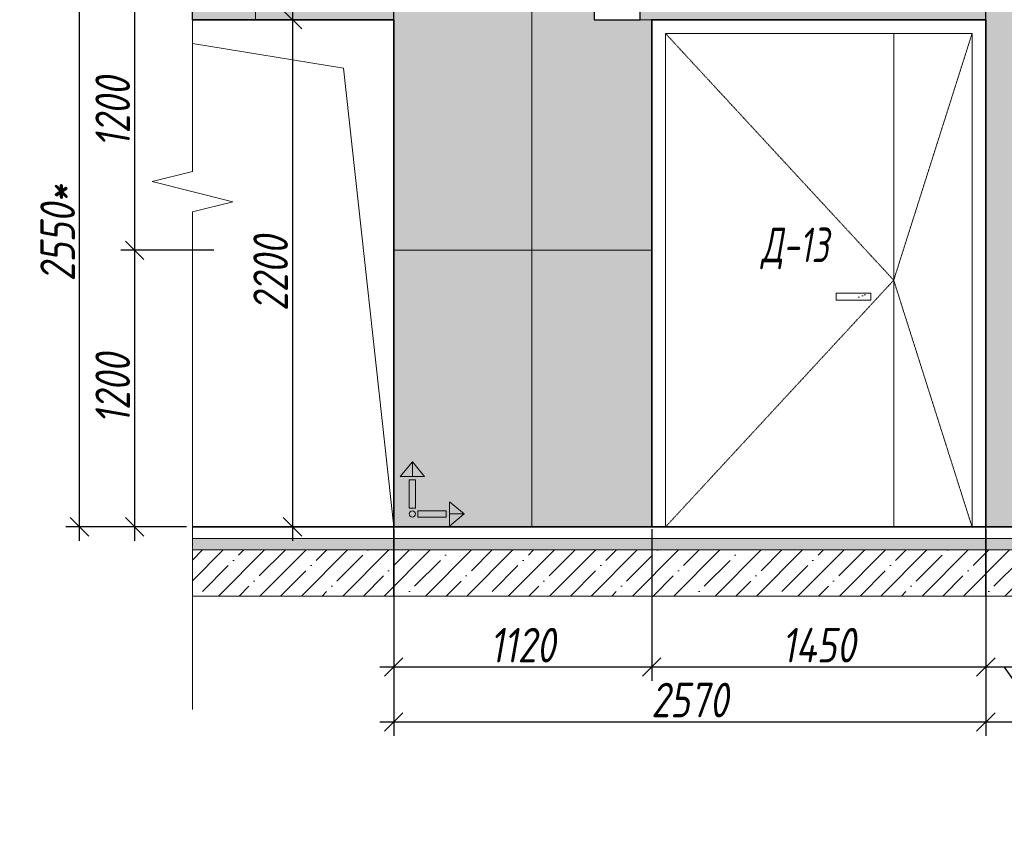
# Model space of a CAD drawing. Header units: millimetres. Extents: x -525784 to 178656, y -69521 to 385150.
# Tile 65 of 256: x -367842 to -363569, y 343538 to 347075. Entities that reach past the tile are written whole.
import ezdxf
from ezdxf import colors
from ezdxf.entities.mleader import LeaderData, LeaderLine
from ezdxf.math import Vec2, Vec3

# ---------------------------------------------------------------- set-up
doc = ezdxf.new("R2010")
doc.units = ezdxf.units.MM
doc.linetypes.add('( Hidden )', pattern=[0.375, 0.25, -0.125])
doc.linetypes.add('DASHDOT', pattern=[25.4, 12.7, -6.35, 0, -6.35])
doc.layers.get('Defpoints').update_dxf_attribs({"color": 31})
for name, color, linetype, lineweight in [('A-DETL-GENF', 7, 'Continuous', 5), ('dim_razv', 93, 'DASHDOT', 9), ('Двери', 7, 'Continuous', 5), ('Отделка стен', 253, 'Continuous', 0)]:
    doc.layers.add(name, color=color, linetype=linetype, lineweight=lineweight)
doc.layers.add('pol', color=7, linetype='Continuous', lineweight=15, true_color=0x738991)
doc.styles.add('fl_iso paper', font='isocpeur.ttf', dxfattribs={"width": 0.8, "oblique": 10})
doc.styles.add('In tre', font='isocpeur.ttf', dxfattribs={"width": 0.8, "oblique": 10})
doc.dimstyles.new('In tre 1_50', dxfattribs={"dimtxt": 150, "dimasz": 80, "dimexe": 60, "dimexo": 10, "dimgap": 20, "dimtad": 1, "dimdec": 0, "dimrnd": 5, "dimzin": 0, "dimdsep": 46, "dimtxsty": 'fl_iso paper', "dimblk": 'OBLIQUE', "dimcen": 0, "dimdle": 60, "dimadec": 0, "dimazin": 0, "dimtfac": 1, "dimtdec": 0, "dimtofl": 0, "dimtmove": 1, "dimatfit": 1, "dimfxl": 40, "dimtolj": 1, "dimtzin": 0, "dimarcsym": 1})
pattern_1 = [(352.5, (-488759.13, 333735.17), (100.42605, 107.2144), [0, -115.824, 0, -129.54, 0, -123.825]), (322.5, (-488759.13, 333735.17), (247.41986, 56.70328), [0, -62.484, 0, -104.394, 0, -40.005]), (282.5, (-488825.41, 333801.44), (168.0997, -167.48995), [0, -38.1, 0, -137.16, 0, -179.07]), (272.5, (-488825.4, 333801.44), (209.26523, -114.68433), [0, -19.05, 0, -89.916, 0, -102.87])]

# ---------------------------------------------------------------- blocks, each defined once
blk = doc.blocks.new('*U11994')
at = {"layer": 'A-DETL-GENF'}
h = blk.add_hatch(dxfattribs=at)
h.set_pattern_fill('ANSI35', color=256, scale=10, style=0)
h.set_pattern_definition([(45, (9201.57, 8e-11), (-44.9013, 44.9013), []), (45, (9246.473, 8e-11), (-44.9013, 44.9013), [79.375, -15.875, 0, -15.875])])
h.paths.add_polyline_path([(0, -100), (9622, -100), (9622, -50), (0, -50)])
h = blk.add_hatch(dxfattribs=at)
h.set_pattern_fill('ANSI35', color=256, scale=20, style=0)
h.set_pattern_definition([(45, (9201.57, 8e-11), (-89.8026, 89.8026), []), (45, (9291.37, 8e-11), (-89.8026, 89.8026), [158.75, -31.75, 0, -31.75])])
h.paths.add_polyline_path([(0, -300), (9622, -300), (9622, -100), (0, -100)])
at = {"lineweight": 13}
blk.add_lwpolyline([(0, -50), (9622, -50), (9622, 0), (0, 0)], close=True, dxfattribs=at)
at = {"lineweight": 30}
blk.add_lwpolyline([(0, 0), (9622, 0)], dxfattribs=at)
at = {"layer": 'A-DETL-GENF'}
for points in [[(0, -100), (9622, -100), (9622, -50), (0, -50)], [(0, -300), (9622, -300), (9622, -100), (0, -100)]]:
    blk.add_lwpolyline(points, close=True, dxfattribs=at)
blk = doc.blocks.new('*U11945')
at = {"color": 0, "linetype": 'ByBlock', "lineweight": -2}
for p, q in [((0, 0), (-6, 0)), ((80.34, 0), (0, 0)), ((167.69, 0), (87.34, 0)), ((167.69, 0), (173.69, 0))]:
    blk.add_line(p, q, dxfattribs=at)
blk.add_lwpolyline([(87.34, 0), (85.59, -7), (82.09, 7), (80.34, 0)], dxfattribs=at)
blk = doc.blocks.new('_Oblique')
at = {"color": 0, "linetype": 'ByBlock', "lineweight": -2}
blk.add_line((-0.5, -0.5), (0.5, 0.5), dxfattribs=at)
blk = doc.blocks.new('*D12345')
at = {"layer": 'Defpoints', "color": 0, "linetype": 'ByBlock', "transparency": 16777216}
for p in [(-366218.7, 344575.4), (-363648.7, 344575.4), (-363648.7, 344029.3)]:
    blk.add_point(p, dxfattribs=at)
at = {"layer": 'dim_razv', "color": 0, "linetype": 'ByBlock', "lineweight": -2, "transparency": 16777216}
for p, q in [((-366218.7, 344565.4), (-366218.7, 343969.3)), ((-363648.7, 344565.4), (-363648.7, 343969.3)), ((-366278.7, 344029.3), (-363588.7, 344029.3))]:
    blk.add_line(p, q, dxfattribs=at)
at = {"layer": 'dim_razv', "color": 0, "linetype": 'ByBlock', "lineweight": -2, "transparency": 16777216, "xscale": 80, "yscale": 80, "zscale": 80, "rotation": 180}
blk.add_blockref('_Oblique', (-366218.7, 344029.3), dxfattribs=at)
at = {"layer": 'dim_razv', "color": 0, "linetype": 'ByBlock', "lineweight": -2, "transparency": 16777216, "xscale": 80, "yscale": 80, "zscale": 80}
blk.add_blockref('_Oblique', (-363648.7, 344029.3), dxfattribs=at)
at = {"layer": 'dim_razv', "color": 0, "linetype": 'ByBlock', "transparency": 16777216, "insert": (-364933.7, 344124.3), "char_height": 150, "attachment_point": 5, "style": 'fl_iso paper'}
blk.add_mtext('\\A1;2570', dxfattribs=at)
blk = doc.blocks.new('*D12346')
at = {"layer": 'Defpoints', "color": 0, "linetype": 'ByBlock', "transparency": 16777216}
for p in [(-363648.7, 344575.4), (-362038.7, 344575.4), (-362038.7, 344029.3)]:
    blk.add_point(p, dxfattribs=at)
at = {"layer": 'dim_razv', "color": 0, "linetype": 'ByBlock', "lineweight": -2, "transparency": 16777216}
for p, q in [((-363648.7, 344565.4), (-363648.7, 343969.3)), ((-362038.7, 344565.4), (-362038.7, 343969.3)), ((-363708.7, 344029.3), (-361978.7, 344029.3))]:
    blk.add_line(p, q, dxfattribs=at)
at = {"layer": 'dim_razv', "color": 0, "linetype": 'ByBlock', "lineweight": -2, "transparency": 16777216, "xscale": 80, "yscale": 80, "zscale": 80, "rotation": 180}
blk.add_blockref('_Oblique', (-363648.7, 344029.3), dxfattribs=at)
at = {"layer": 'dim_razv', "color": 0, "linetype": 'ByBlock', "lineweight": -2, "transparency": 16777216, "xscale": 80, "yscale": 80, "zscale": 80}
blk.add_blockref('_Oblique', (-362038.7, 344029.3), dxfattribs=at)
at = {"layer": 'dim_razv', "color": 0, "linetype": 'ByBlock', "transparency": 16777216, "insert": (-362843.7, 344124.3), "char_height": 150, "attachment_point": 5, "style": 'fl_iso paper'}
blk.add_mtext('\\A1;1610', dxfattribs=at)
blk = doc.blocks.new('*D12350')
at = {"layer": 'Defpoints', "color": 0, "linetype": 'ByBlock', "transparency": 16777216}
for p in [(-363488.7, 344875.4), (-363648.7, 344825.4), (-363648.7, 344267.4)]:
    blk.add_point(p, dxfattribs=at)
at = {"layer": 'dim_razv', "color": 0, "linetype": 'ByBlock', "lineweight": -2, "transparency": 16777216}
for p, q in [((-363488.7, 344865.4), (-363488.7, 344207.4)), ((-363648.7, 344815.4), (-363648.7, 344207.4)), ((-363648.7, 344267.4), (-363728.7, 344267.4)), ((-363488.7, 344267.4), (-363648.7, 344267.4)), ((-363568.7, 344267.4), (-363416.1, 344047.4)), ((-363488.7, 344267.4), (-363408.7, 344267.4)), ((-363416.1, 344047.4), (-363145.7, 344047.4))]:
    blk.add_line(p, q, dxfattribs=at)
at = {"layer": 'dim_razv', "color": 0, "linetype": 'ByBlock', "lineweight": -2, "transparency": 16777216, "xscale": 80, "yscale": 80, "zscale": 80}
blk.add_blockref('_Oblique', (-363648.7, 344267.4), dxfattribs=at)
at = {"layer": 'dim_razv', "color": 0, "linetype": 'ByBlock', "lineweight": -2, "transparency": 16777216, "xscale": 80, "yscale": 80, "zscale": 80, "rotation": 180}
blk.add_blockref('_Oblique', (-363488.7, 344267.4), dxfattribs=at)
at = {"layer": 'dim_razv', "color": 0, "linetype": 'ByBlock', "transparency": 16777216, "insert": (-363280.9, 344142.4), "char_height": 150, "attachment_point": 5, "style": 'fl_iso paper'}
blk.add_mtext('\\A1;160', dxfattribs=at)
blk = doc.blocks.new('*D12351')
at = {"layer": 'Defpoints', "color": 0, "linetype": 'ByBlock', "transparency": 16777216}
for p in [(-365098.7, 344875.4), (-363648.7, 344875.4), (-365098.7, 344267.4)]:
    blk.add_point(p, dxfattribs=at)
at = {"layer": 'dim_razv', "color": 0, "linetype": 'ByBlock', "lineweight": -2, "transparency": 16777216}
for p, q in [((-365098.7, 344865.4), (-365098.7, 344207.4)), ((-363648.7, 344865.4), (-363648.7, 344207.4)), ((-363588.7, 344267.4), (-365158.7, 344267.4))]:
    blk.add_line(p, q, dxfattribs=at)
at = {"layer": 'dim_razv', "color": 0, "linetype": 'ByBlock', "lineweight": -2, "transparency": 16777216, "xscale": 80, "yscale": 80, "zscale": 80, "rotation": 180}
blk.add_blockref('_Oblique', (-365098.7, 344267.4), dxfattribs=at)
at = {"layer": 'dim_razv', "color": 0, "linetype": 'ByBlock', "lineweight": -2, "transparency": 16777216, "xscale": 80, "yscale": 80, "zscale": 80}
blk.add_blockref('_Oblique', (-363648.7, 344267.4), dxfattribs=at)
at = {"layer": 'dim_razv', "color": 0, "linetype": 'ByBlock', "transparency": 16777216, "insert": (-364373.7, 344362.4), "char_height": 150, "attachment_point": 5, "style": 'fl_iso paper'}
blk.add_mtext('\\A1;1450', dxfattribs=at)
blk = doc.blocks.new('*D12352')
at = {"layer": 'Defpoints', "color": 0, "linetype": 'ByBlock', "transparency": 16777216}
for p in [(-366218.7, 344875.4), (-365098.7, 344875.4), (-366218.7, 344267.4)]:
    blk.add_point(p, dxfattribs=at)
at = {"layer": 'dim_razv', "color": 0, "linetype": 'ByBlock', "lineweight": -2, "transparency": 16777216}
for p, q in [((-366218.7, 344865.4), (-366218.7, 344207.4)), ((-365098.7, 344865.4), (-365098.7, 344207.4)), ((-365038.7, 344267.4), (-366278.7, 344267.4))]:
    blk.add_line(p, q, dxfattribs=at)
at = {"layer": 'dim_razv', "color": 0, "linetype": 'ByBlock', "lineweight": -2, "transparency": 16777216, "xscale": 80, "yscale": 80, "zscale": 80, "rotation": 180}
blk.add_blockref('_Oblique', (-366218.7, 344267.4), dxfattribs=at)
at = {"layer": 'dim_razv', "color": 0, "linetype": 'ByBlock', "lineweight": -2, "transparency": 16777216, "xscale": 80, "yscale": 80, "zscale": 80}
blk.add_blockref('_Oblique', (-365098.7, 344267.4), dxfattribs=at)
at = {"layer": 'dim_razv', "color": 0, "linetype": 'ByBlock', "transparency": 16777216, "insert": (-365658.7, 344362.4), "char_height": 150, "attachment_point": 5, "style": 'fl_iso paper'}
blk.add_mtext('\\A1;1120', dxfattribs=at)
blk = doc.blocks.new('*D12278')
at = {"layer": 'Defpoints', "color": 0, "linetype": 'ByBlock', "transparency": 16777216}
for p in [(-366366.1, 347075.4), (-366657.8, 344875.4), (-366366.1, 344875.4)]:
    blk.add_point(p, dxfattribs=at)
at = {"layer": 'dim_razv', "color": 0, "linetype": 'ByBlock', "lineweight": -2, "transparency": 16777216}
for p, q in [((-366657.8, 347135.4), (-366657.8, 344815.4)), ((-366376.1, 347075.4), (-366717.8, 347075.4)), ((-366376.1, 344875.4), (-366717.8, 344875.4))]:
    blk.add_line(p, q, dxfattribs=at)
at = {"layer": 'dim_razv', "color": 0, "linetype": 'ByBlock', "lineweight": -2, "transparency": 16777216, "xscale": 80, "yscale": 80, "zscale": 80}
for p, rotation in [((-366657.8, 347075.4), 90), ((-366657.8, 344875.4), 270)]:
    blk.add_blockref('_Oblique', p, dxfattribs=dict(at, rotation=rotation))
at = {"layer": 'dim_razv', "color": 0, "linetype": 'ByBlock', "transparency": 16777216, "insert": (-366752.8, 345975.4), "char_height": 150, "attachment_point": 5, "rotation": 90, "style": 'fl_iso paper'}
blk.add_mtext('\\A1;2200', dxfattribs=at)
blk = doc.blocks.new('*D12279')
at = {"layer": 'Defpoints', "color": 0, "linetype": 'ByBlock', "transparency": 16777216}
for p in [(-366989.1, 347275.4), (-367343.2, 346075.4), (-366989.1, 346075.4)]:
    blk.add_point(p, dxfattribs=at)
at = {"layer": 'dim_razv', "color": 0, "linetype": 'ByBlock', "lineweight": -2, "transparency": 16777216}
for p, q in [((-367343.2, 347335.4), (-367343.2, 346015.4)), ((-366999.1, 347275.4), (-367403.2, 347275.4)), ((-366999.1, 346075.4), (-367403.2, 346075.4))]:
    blk.add_line(p, q, dxfattribs=at)
at = {"layer": 'dim_razv', "color": 0, "linetype": 'ByBlock', "lineweight": -2, "transparency": 16777216, "xscale": 80, "yscale": 80, "zscale": 80}
for p, rotation in [((-367343.2, 347275.4), 90), ((-367343.2, 346075.4), 270)]:
    blk.add_blockref('_Oblique', p, dxfattribs=dict(at, rotation=rotation))
at = {"layer": 'dim_razv', "color": 0, "linetype": 'ByBlock', "transparency": 16777216, "insert": (-367438.2, 346675.4), "char_height": 150, "attachment_point": 5, "rotation": 90, "style": 'fl_iso paper'}
blk.add_mtext('\\A1;1200', dxfattribs=at)
blk = doc.blocks.new('*D12280')
at = {"layer": 'Defpoints', "color": 0, "linetype": 'ByBlock', "transparency": 16777216}
for p in [(-367107.8, 346075.4), (-367343.2, 344875.4), (-367107.8, 344875.4)]:
    blk.add_point(p, dxfattribs=at)
at = {"layer": 'dim_razv', "color": 0, "linetype": 'ByBlock', "lineweight": -2, "transparency": 16777216}
for p, q in [((-367343.2, 346135.4), (-367343.2, 344815.4)), ((-367117.8, 346075.4), (-367403.2, 346075.4)), ((-367117.8, 344875.4), (-367403.2, 344875.4))]:
    blk.add_line(p, q, dxfattribs=at)
at = {"layer": 'dim_razv', "color": 0, "linetype": 'ByBlock', "lineweight": -2, "transparency": 16777216, "xscale": 80, "yscale": 80, "zscale": 80}
for p, rotation in [((-367343.2, 346075.4), 90), ((-367343.2, 344875.4), 270)]:
    blk.add_blockref('_Oblique', p, dxfattribs=dict(at, rotation=rotation))
at = {"layer": 'dim_razv', "color": 0, "linetype": 'ByBlock', "transparency": 16777216, "insert": (-367438.2, 345475.4), "char_height": 150, "attachment_point": 5, "rotation": 90, "style": 'fl_iso paper'}
blk.add_mtext('\\A1;1200', dxfattribs=at)
blk = doc.blocks.new('*D12281')
at = {"layer": 'Defpoints', "color": 0, "linetype": 'ByBlock', "transparency": 16777216}
for p in [(-367582.2, 347425.4), (-366989.1, 347425.4), (-367201.2, 344875.4)]:
    blk.add_point(p, dxfattribs=at)
at = {"layer": 'dim_razv', "color": 0, "linetype": 'ByBlock', "lineweight": -2, "transparency": 16777216}
for p, q in [((-367582.2, 344815.4), (-367582.2, 347485.4)), ((-366999.1, 347425.4), (-367642.2, 347425.4)), ((-367211.2, 344875.4), (-367642.2, 344875.4))]:
    blk.add_line(p, q, dxfattribs=at)
at = {"layer": 'dim_razv', "color": 0, "linetype": 'ByBlock', "lineweight": -2, "transparency": 16777216, "xscale": 80, "yscale": 80, "zscale": 80}
for p, rotation in [((-367582.2, 347425.4), 90), ((-367582.2, 344875.4), 270)]:
    blk.add_blockref('_Oblique', p, dxfattribs=dict(at, rotation=rotation))
at = {"layer": 'dim_razv', "color": 0, "linetype": 'ByBlock', "transparency": 16777216, "insert": (-367677.2, 346150.4), "char_height": 150, "attachment_point": 5, "rotation": 90, "style": 'fl_iso paper'}
blk.add_mtext('\\A1;2550*', dxfattribs=at)
blk = doc.blocks.new('1')
at = {"layer": 'pol', "linetype": 'ByBlock'}
h = blk.add_hatch(color=1, dxfattribs=at)
h.paths.add_polyline_path([(35776.4, 73135.4), (35803.1, 73135.4), (35803.1, 73259), (35776.4, 73259)])
h.paths.add_polyline_path([(35789.8, 73274.6), (35843.2, 73274.6), (35789.8, 73338.2)])
h.paths.add_polyline_path([(35789.8, 73274.6), (35736.3, 73274.6), (35789.8, 73338.2)])
edge = h.paths.add_edge_path()
edge.add_arc((35789.8, 73110.5), 13.4, 0, 360)
h = blk.add_hatch(color=1, dxfattribs=at)
h.paths.add_polyline_path([(35813.3, 73097.1), (35813.3, 73123.9), (35936.9, 73123.9), (35936.9, 73097.1)])
h.paths.add_polyline_path([(35952.5, 73110.5), (35952.5, 73164), (36016.1, 73110.5)])
h.paths.add_polyline_path([(35952.5, 73110.5), (35952.5, 73057), (36016.1, 73110.5)])
at = {"layer": 'pol', "color": 1, "linetype": 'ByBlock'}
for points in [[(35789.8, 73274.6), (35736.3, 73274.6), (35789.8, 73338.2), (35789.8, 73274.6)], [(35789.8, 73274.6), (35843.2, 73274.6), (35789.8, 73338.2), (35789.8, 73274.6)], [(35952.5, 73110.5), (35952.5, 73164), (36016.1, 73110.5), (35952.5, 73110.5)], [(35952.5, 73110.5), (35952.5, 73057), (36016.1, 73110.5), (35952.5, 73110.5)]]:
    blk.add_lwpolyline(points, dxfattribs=at)
for points in [[(35776.4, 73135.4), (35803.1, 73135.4), (35803.1, 73259), (35776.4, 73259)], [(35813.3, 73097.1), (35813.3, 73123.9), (35936.9, 73123.9), (35936.9, 73097.1)]]:
    blk.add_lwpolyline(points, close=True, dxfattribs=at)
blk.add_circle((35789.8, 73110.5), 13.4, dxfattribs=at)

msp = doc.modelspace()

# ---------------------------------------------------------------- hatches: boundary and pattern name
at = {"layer": 'dim_razv', "true_color": 0xeceae4, "transparency": 33554687}
h = msp.add_hatch(dxfattribs=at)
h.set_pattern_fill('AR-SAND', color=254, scale=3, angle=315)
h.set_pattern_definition([(352.5, (120932.77, 389476.09), (100.426047, 107.214405), [0, -115.824, 0, -129.54, 0, -123.825]), (322.5, (120932.77, 389476.1), (247.419855, 56.70328), [0, -62.484, 0, -104.394, 0, -40.005]), (282.5, (120866.5, 389542.37), (168.099694, -167.489948), [0, -38.1, 0, -137.16, 0, -179.07]), (272.5, (120866.5, 389542.37), (209.265234, -114.68433), [0, -19.05, 0, -89.916, 0, -102.87])])
h.paths.add_polyline_path([(-367092.1, 347075.4), (-367092.1, 347421.5), (-365348.7, 347425.4), (-365348.7, 347075.4), (-365148.7, 347075.4), (-365148.7, 347225.4), (-360438.7, 347225.4), (-360438.7, 347075.4), (-360388.7, 347075.4), (-360388.7, 347425.4), (-357470.1, 347421.5), (-357470.1, 344875.4), (-366218.7, 344875.4), (-366218.7, 347075.4)])
h.paths.add_polyline_path([(-363488.7, 347075.4), (-362038.7, 347075.4), (-362038.7, 344875.4), (-363488.7, 344875.4)], flags=16)
h.paths.add_polyline_path([(-363648.7, 347075.4), (-365098.7, 347075.4), (-365098.7, 344875.4), (-363648.7, 344875.4)], flags=16)
h.paths.add_polyline_path([(-359318.7, 344875.4), (-357758.7, 344875.4), (-357758.7, 347075.4), (-359318.7, 347075.4)])
at = {"layer": 'dim_razv', "true_color": 0xcccccc}
h = msp.add_hatch(dxfattribs=at)
h.set_pattern_fill('AR-SAND', color=254, scale=3, angle=315)
h.set_pattern_definition(pattern_1)
h.paths.add_polyline_path([(-364147.9, 345888.8), (-364297.9, 345888.8), (-364297.9, 345858.8), (-364147.9, 345858.8)])
h = msp.add_hatch(dxfattribs=at)
h.set_pattern_fill('AR-SAND', color=254, scale=3, angle=315)
h.set_pattern_definition(pattern_1)
h.paths.add_polyline_path([(-364147.9, 345888.8), (-364297.9, 345888.8), (-364297.9, 345858.8), (-364147.9, 345858.8)])
h = msp.add_hatch(dxfattribs=at)
h.set_pattern_fill('AR-SAND', color=254, scale=3, angle=315)
h.set_pattern_definition(pattern_1)
h.paths.add_polyline_path([(-364147.9, 345888.8), (-364297.9, 345888.8), (-364297.9, 345858.8), (-364147.9, 345858.8)])
h = msp.add_hatch(dxfattribs=at)
h.set_pattern_fill('AR-SAND', color=254, scale=3, angle=315)
h.set_pattern_definition(pattern_1)
h.paths.add_polyline_path([(-364147.9, 345888.8), (-364297.9, 345888.8), (-364297.9, 345858.8), (-364147.9, 345858.8)])

# ---------------------------------------------------------------- linework, layer by layer
at = {"lineweight": 30}
for points in [[(-366218.7, 344575.4), (-366218.7, 348549)], [(-363648.7, 344575.4), (-363648.7, 348549)]]:
    msp.add_lwpolyline(points, dxfattribs=at)
msp.add_lwpolyline([(-367092.1, 347075.4), (-367092.1, 347421.5), (-365348.7, 347425.4), (-365348.7, 347075.4), (-365148.7, 347075.4), (-365148.7, 347225.4), (-360438.7, 347225.4), (-360438.7, 347075.4), (-360388.7, 347075.4), (-360388.7, 347425.4), (-357470.1, 347421.5), (-357470.1, 344875.4), (-366218.7, 344875.4), (-366218.7, 347075.4)], close=True)
msp.add_lwpolyline([(-367092.1, 347075.4), (-366218.7, 347075.4), (-366218.7, 344875.4), (-367092.1, 344875.4)])
at = {"lineweight": 35}
msp.add_lwpolyline([(-363648.7, 347075.4), (-365098.7, 347075.4), (-365098.7, 344875.4), (-363648.7, 344875.4)], close=True, dxfattribs=at)
msp.add_lwpolyline([(-363648.7, 347075.4), (-365098.7, 347075.4), (-365098.7, 344875.4), (-363648.7, 344875.4)], close=True, dxfattribs=at)
msp.add_lwpolyline([(-363648.7, 347075.4), (-365098.7, 347075.4), (-365098.7, 344875.4), (-363648.7, 344875.4)], close=True, dxfattribs=at)
msp.add_lwpolyline([(-363648.7, 347075.4), (-365098.7, 347075.4), (-365098.7, 344875.4), (-363648.7, 344875.4)], close=True, dxfattribs=at)
msp.add_lwpolyline([(-363648.7, 347075.4), (-365098.7, 347075.4), (-365098.7, 344875.4), (-363648.7, 344875.4)], close=True, dxfattribs=at)
at = {"lineweight": 13}
for points in [[(-363708.7, 347015.4), (-365038.7, 347015.4), (-365038.7, 344875.4), (-363708.7, 344875.4)], [(-363708.7, 347015.4), (-365038.7, 347015.4), (-365038.7, 344875.4), (-363708.7, 344875.4)], [(-363708.7, 347015.4), (-365038.7, 347015.4), (-365038.7, 344875.4), (-363708.7, 344875.4)], [(-363708.7, 347015.4), (-365038.7, 347015.4), (-365038.7, 344875.4), (-363708.7, 344875.4)], [(-363708.7, 347015.4), (-365038.7, 347015.4), (-365038.7, 344875.4), (-363708.7, 344875.4)], [(-365038.7, 347015.4), (-363708.7, 347015.4), (-363708.7, 344875.4), (-365038.7, 344875.4)], [(-364147.9, 345888.8), (-364297.9, 345888.8), (-364297.9, 345858.8), (-364147.9, 345858.8)], [(-364147.9, 345888.8), (-364297.9, 345888.8), (-364297.9, 345858.8), (-364147.9, 345858.8)], [(-364147.9, 345888.8), (-364297.9, 345888.8), (-364297.9, 345858.8), (-364147.9, 345858.8)], [(-364147.9, 345888.8), (-364297.9, 345888.8), (-364297.9, 345858.8), (-364147.9, 345858.8)]]:
    msp.add_lwpolyline(points, close=True, dxfattribs=at)
at = {"linetype": '( Hidden )', "lineweight": 13, "ltscale": 10}
for points in [[(-365038.7, 347015.4), (-364048.7, 345945.4), (-365038.7, 344875.4)], [(-365038.7, 347015.4), (-364048.7, 345945.4), (-365038.7, 344875.4)], [(-365038.7, 347015.4), (-364048.7, 345945.4), (-365038.7, 344875.4)], [(-365038.7, 347015.4), (-364048.7, 345945.4), (-365038.7, 344875.4)], [(-363708.7, 347015.4), (-364048.7, 345945.4), (-363708.7, 344875.4)], [(-363708.7, 347015.4), (-364048.7, 345945.4), (-363708.7, 344875.4)], [(-363708.7, 347015.4), (-364048.7, 345945.4), (-363708.7, 344875.4)], [(-363708.7, 347015.4), (-364048.7, 345945.4), (-363708.7, 344875.4)]]:
    msp.add_lwpolyline(points, dxfattribs=at)
at = {"lineweight": 13}
for points in [[(-364048.7, 347015.4), (-364048.7, 344875.4)], [(-364048.7, 347015.4), (-364048.7, 344875.4)], [(-364048.7, 347015.4), (-364048.7, 344875.4)], [(-364048.7, 347015.4), (-364048.7, 344875.4)], [(-366218.7, 344875.4), (-366436.6, 346864.8), (-367092.1, 346971.7)]]:
    msp.add_lwpolyline(points, dxfattribs=at)
at = {"layer": 'Отделка стен', "transparency": 33554687}
for points in [[(-367092.1, 347275.4), (-367092.1, 347075.4), (-366818.7, 347075.4), (-366818.7, 347275.4)], [(-366818.7, 347275.4), (-366818.7, 347075.4), (-366218.7, 347075.4), (-366218.7, 347275.4)], [(-366218.7, 347275.4), (-366218.7, 346075.4), (-365618.7, 346075.4), (-365618.7, 347275.4)], [(-365618.7, 347275.4), (-365618.7, 346075.4), (-365098.7, 346075.4), (-365098.7, 347075.4), (-365348.7, 347075.4), (-365348.7, 347275.4)], [(-366218.7, 346075.4), (-366218.7, 344875.4), (-365618.7, 344875.4), (-365618.7, 346075.4)], [(-365618.7, 346075.4), (-365618.7, 344875.4), (-365098.7, 344875.4), (-365098.7, 346075.4)]]:
    msp.add_lwpolyline(points, close=True, dxfattribs=at)

# ---------------------------------------------------------------- block references
at = {"lineweight": 13, "xscale": -25, "yscale": 25, "zscale": 25, "rotation": 90}
msp.add_blockref('*U11945', (-367092.1, 348425.8), dxfattribs=at)
at = {"linetype": 'ByBlock', "xscale": 0.9938708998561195, "yscale": 0.9938708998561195, "zscale": 0.9938708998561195}
msp.add_blockref('1', (-401708.1, 272269.1), dxfattribs=at)
msp.add_blockref('*U11994', (-367092.1, 344875.4))

# ---------------------------------------------------------------- texts
at = {"layer": 'Двери', "lineweight": 0, "insert": (-364477.3, 346083.2), "char_height": 150, "attachment_point": 5, "style": 'fl_iso paper'}
msp.add_mtext_dynamic_manual_height_columns('{\\W0.7;Д-13}', width=190.261, gutter_width=1350, heights=[0], dxfattribs=at)

# ---------------------------------------------------------------- dimensions: what is measured, and where the dimension line sits
at = {"layer": 'dim_razv', "color": 18, "linetype": 'ByBlock', "true_color": 0x000000}
dim = msp.add_linear_dim(base=(-367582.2, 347425.4), p1=(-367201.2, 344875.4), p2=(-366989.1, 347425.4), angle=90, text='<>*', dimstyle='In tre 1_50', dxfattribs=at)
dim.commit()
dim.dimension.update_dxf_attribs({"geometry": '*D12281', "text_midpoint": (-367677.2, 346150.4)})
for base, p1, p2, picture, middle in [((-367343.2, 346075.4), (-366989.1, 347275.4), (-366989.1, 346075.4), '*D12279', (-367438.2, 346675.4)), ((-366657.8, 344875.4), (-366366.1, 347075.4), (-366366.1, 344875.4), '*D12278', (-366752.8, 345975.4)), ((-367343.2, 344875.4), (-367107.8, 346075.4), (-367107.8, 344875.4), '*D12280', (-367438.2, 345475.4))]:
    dim = msp.add_linear_dim(base=base, p1=p1, p2=p2, angle=90, dimstyle='In tre 1_50', dxfattribs=at)
    dim.commit()
    dim.dimension.update_dxf_attribs({"geometry": picture, "text_midpoint": middle})
for base, p1, p2, picture, middle in [((-366218.7, 344267.4), (-365098.7, 344875.4), (-366218.7, 344875.4), '*D12352', (-365658.7, 344362.4)), ((-365098.7, 344267.4), (-363648.7, 344875.4), (-365098.7, 344875.4), '*D12351', (-364373.7, 344362.4)), ((-363648.7, 344029.3), (-366218.7, 344575.4), (-363648.7, 344575.4), '*D12345', (-364933.7, 344124.3)), ((-362038.7, 344029.3), (-363648.7, 344575.4), (-362038.7, 344575.4), '*D12346', (-362843.7, 344124.3))]:
    dim = msp.add_linear_dim(base=base, p1=p1, p2=p2, dimstyle='In tre 1_50', dxfattribs=at)
    dim.commit()
    dim.dimension.update_dxf_attribs({"geometry": picture, "text_midpoint": middle})
dim = msp.add_linear_dim(base=(-363648.7, 344267.4), p1=(-363488.7, 344875.4), p2=(-363648.7, 344825.4), dimstyle='In tre 1_50', dxfattribs=at)
dim.commit()
dim.dimension.update_dxf_attribs({"geometry": '*D12350', "text_midpoint": (-363396.1, 344047.4), "dimtype": 160})

# ---------------------------------------------------------------- leaders
at = {"layer": 'dim_razv', "color": 0, "linetype": 'ByBlock'}
ml = msp.add_multileader_mtext('Standard', dxfattribs=at)
ml.set_content('Шкаф пожарный встроенный', style='In tre')
ml.set_leader_properties()
ml.build(insert=Vec2(0, 0))
ml.multileader.update_dxf_attribs({"text_left_attachment_type": 6, "text_right_attachment_type": 6, "dogleg_length": 1, "arrow_head_size": 0, "scale": 50})
ctx = ml.context
ctx.base_point, ctx.scale, ctx.char_height, ctx.arrow_head_size, ctx.landing_gap_size, ctx.plane_origin = Vec3(-423207.1, 343539.4), 50, 150, 0, 4.5, Vec3(-416457.7, 341872.4)
ctx.left_attachment, ctx.right_attachment = 6, 6
notes = []
notes.append((ctx, [(1, (1, 1, 0), (-423257.1, 343539.4), (1, 0), 50, [(1, [(-424016.6, 345208.2)], 0, [])])]))
ctx.mtext.insert, ctx.mtext.width, ctx.mtext.defined_height, ctx.mtext.flow_direction = Vec3(-423202.6, 343734.4), 2509.515, 696.6, 5
ml = msp.add_multileader_mtext('Standard', dxfattribs=at)
ml.set_content('Шкаф пожарный встроенный', style='In tre')
ml.set_leader_properties()
ml.build(insert=Vec2(0, 0))
ml.multileader.update_dxf_attribs({"text_left_attachment_type": 6, "text_right_attachment_type": 6, "dogleg_length": 1, "arrow_head_size": 0, "scale": 50})
ctx = ml.context
ctx.base_point, ctx.scale, ctx.char_height, ctx.arrow_head_size, ctx.landing_gap_size, ctx.plane_origin = Vec3(-412319.2, 343539.4), 50, 150, 0, 4.5, Vec3(-401963, 341872.4)
ctx.left_attachment, ctx.right_attachment = 6, 6
notes.append((ctx, [(0, (1, 1, 0), (-410121.8, 343539.4), (-1, 0), 50, [(1, [(-409521.9, 345208.2)], 0, [])])]))
ctx.mtext.insert, ctx.mtext.width, ctx.mtext.defined_height, ctx.mtext.flow_direction = Vec3(-412314.7, 343734.4), 2509.515, 696.6, 5
ml = msp.add_multileader_mtext('Standard', dxfattribs=at)
ml.set_content('Розетка для уборочного \\Pинвентаря, в цвет стен', style='In tre')
ml.set_leader_properties()
ml.build(insert=Vec2(0, 0))
ml.multileader.update_dxf_attribs({"text_left_attachment_type": 6, "text_right_attachment_type": 6, "dogleg_length": 1, "arrow_head_size": 0, "scale": 50})
ctx = ml.context
ctx.base_point, ctx.scale, ctx.char_height, ctx.arrow_head_size, ctx.landing_gap_size, ctx.plane_origin = Vec3(-420093.4, 343793.4), 50, 150, 0, 4.5, Vec3(-419124, 343530.3)
ctx.left_attachment, ctx.right_attachment = 6, 6
notes.append((ctx, [(0, (1, 1, 0), (-418148.9, 343793.4), (-1, 0), 50, [(1, [(-417537.5, 345125.4)], 0, [])])]))
ctx.mtext.insert, ctx.mtext.width, ctx.mtext.defined_height, ctx.mtext.flow_direction = Vec3(-420088.9, 343988.4), 3060.297, 696.6, 5
ml = msp.add_multileader_mtext('Standard', dxfattribs=at)
ml.set_content('Плитка керамогранитная, настенная, размер плитки 600х1200мм, расположить вертикально', style='In tre')
ml.set_leader_properties()
ml.build(insert=Vec2(0, 0))
ml.multileader.update_dxf_attribs({"text_left_attachment_type": 6, "text_right_attachment_type": 6, "dogleg_length": 1, "arrow_head_size": 0, "scale": 50})
ctx = ml.context
ctx.base_point, ctx.scale, ctx.char_height, ctx.arrow_head_size, ctx.landing_gap_size, ctx.plane_origin = Vec3(-403959.7, 343650.8), 50, 150, 0, 4.5, Vec3(-397860.8, 343530.3)
ctx.left_attachment, ctx.right_attachment = 6, 6
notes.append((ctx, [(0, (1, 1, 0), (-400970.5, 343650.8), (-1, 0), 50, [(1, [(-400493.3, 345052)], 0, [])])]))
ctx.mtext.insert, ctx.mtext.width, ctx.mtext.defined_height, ctx.mtext.flow_direction = Vec3(-403955.2, 343845.8), 3060.297, 696.6, 5
ml = msp.add_multileader_mtext('Standard', dxfattribs=at)
ml.set_content('Плитка керамогранитная, настенная, размер плитки 600х1200мм, расположить вертикально', style='In tre')
ml.set_leader_properties()
ml.build(insert=Vec2(0, 0))
ml.multileader.update_dxf_attribs({"text_left_attachment_type": 6, "text_right_attachment_type": 6, "dogleg_length": 1, "arrow_head_size": 0, "scale": 50})
ctx = ml.context
ctx.base_point, ctx.scale, ctx.char_height, ctx.arrow_head_size, ctx.landing_gap_size, ctx.plane_origin = Vec3(-376412.7, 343650.8), 50, 150, 0, 4.5, Vec3(-374498.6, 343530.3)
ctx.left_attachment, ctx.right_attachment = 6, 6
notes.append((ctx, [(1, (1, 1, 0), (-376462.7, 343650.8), (1, 0), 50, [(1, [(-377081.2, 345052)], 0, [])])]))
ctx.mtext.insert, ctx.mtext.width, ctx.mtext.defined_height, ctx.mtext.flow_direction = Vec3(-376408.2, 343845.8), 3060.297, 696.6, 5
ml = msp.add_multileader_mtext('Standard', dxfattribs=at)
ml.set_content('Решетка вентиляционная декоративная 700х550 в цвет стен', style='In tre')
ml.set_leader_properties()
ml.build(insert=Vec2(0, 0))
ml.multileader.update_dxf_attribs({"text_left_attachment_type": 6, "text_right_attachment_type": 6, "dogleg_length": 1, "arrow_head_size": 0, "scale": 50})
ctx = ml.context
ctx.base_point, ctx.scale, ctx.char_height, ctx.arrow_head_size, ctx.landing_gap_size, ctx.plane_origin = Vec3(-452684.1, 343693.1), 50, 150, 0, 4.5, Vec3(-444776.7, 341898.6)
ctx.left_attachment, ctx.right_attachment = 6, 6
notes.append((ctx, [(0, (1, 1, 0), (-449788.8, 343693.1), (-1, 0), 50, [(1, [(-448938.4, 344975.4)], 0, [])])]))
ctx.mtext.insert, ctx.mtext.width, ctx.mtext.defined_height, ctx.mtext.flow_direction = Vec3(-452679.6, 343888.1), 2996.732, 696.6, 5
ml = msp.add_multileader_mtext('Standard', dxfattribs=at)
ml.set_content('Зеркало на стене, выполнить в один уровень с отделкой стен', style='In tre')
ml.set_leader_properties()
ml.build(insert=Vec2(0, 0))
ml.multileader.update_dxf_attribs({"text_left_attachment_type": 6, "text_right_attachment_type": 6, "dogleg_length": 1, "arrow_head_size": 0, "scale": 50})
ctx = ml.context
ctx.base_point, ctx.scale, ctx.char_height, ctx.arrow_head_size, ctx.landing_gap_size, ctx.plane_origin = Vec3(-447338.5, 343688.1), 50, 150, 0, 4.5, Vec3(-439596.2, 341893.6)
ctx.left_attachment, ctx.right_attachment = 6, 6
notes.append((ctx, [(0, (1, 1, 0), (-444415.9, 343688.1), (-1, 0), 50, [(1, [(-443757.9, 344970.4)], 0, [])])]))
ctx.mtext.insert, ctx.mtext.width, ctx.mtext.defined_height, ctx.mtext.flow_direction = Vec3(-447334, 343883.1), 3043.138, 696.6, 5
ml = msp.add_multileader_mtext('Standard', dxfattribs=at)
ml.set_content('Решетка вентиляционная декоративная 700х550 в цвет стен', style='In tre')
ml.set_leader_properties()
ml.build(insert=Vec2(0, 0))
ml.multileader.update_dxf_attribs({"text_left_attachment_type": 6, "text_right_attachment_type": 6, "dogleg_length": 1, "arrow_head_size": 0, "scale": 50})
ctx = ml.context
ctx.base_point, ctx.scale, ctx.char_height, ctx.arrow_head_size, ctx.landing_gap_size, ctx.plane_origin = Vec3(-434170.8, 343693.1), 50, 150, 0, 4.5, Vec3(-430730.2, 341898.6)
ctx.left_attachment, ctx.right_attachment = 6, 6
notes.append((ctx, [(1, (1, 1, 0), (-434220.8, 343693.1), (1, 0), 50, [(1, [(-434891.8, 344975.4)], 0, [])])]))
ctx.mtext.insert, ctx.mtext.width, ctx.mtext.defined_height, ctx.mtext.flow_direction = Vec3(-434166.3, 343888.1), 2996.732, 696.6, 5
for ctx, leaders in notes:
    for number, flags, end, landing, length, lines in leaders:
        leader = LeaderData()
        leader.index, (leader.has_last_leader_line, leader.has_dogleg_vector, leader.attachment_direction) = number, flags
        leader.last_leader_point, leader.dogleg_vector, leader.dogleg_length = Vec3(end), Vec3(landing), length
        for number, points, colour, breaks in lines:
            line = LeaderLine()
            line.index, line.vertices, line.color, line.breaks = number, Vec3.list(points), colors.encode_raw_color(colour), breaks
            leader.lines.append(line)
        ctx.leaders.append(leader)

doc.saveas('drawing.dxf')
